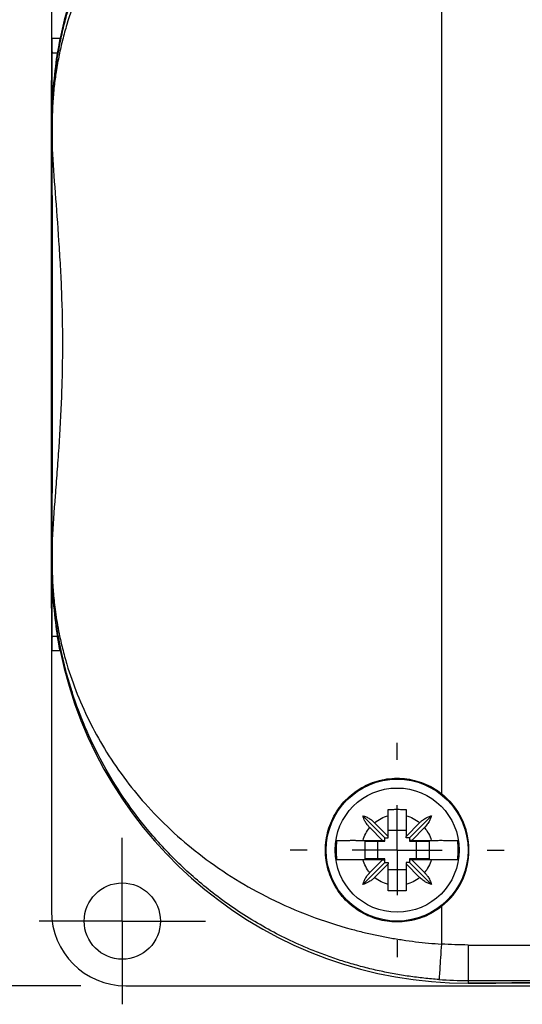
# Model space of a CAD drawing. Header units: millimetres. Extents: x 13 to 546, y 13 to 419.
# Tile 3 of 10: x 57 to 85, y 129 to 185. Entities that reach past the tile are written whole.
import ezdxf

# ---------------------------------------------------------------- set-up
doc = ezdxf.new("R2010")
doc.units = ezdxf.units.MM
doc.header["$LTSCALE"] = 2
doc.linetypes.add('SLD-Center', pattern=[19.05, 15.24, -1.27, 1.27, -1.27])
doc.linetypes.add('SLD-Solid', pattern=[0])
doc.layers.add('CENTER', color=40, linetype='SLD-Center')
doc.layers.add('DIMENSIONS', color=140, linetype='SLD-Solid', lineweight=25)
doc.styles.add('SLDTEXTSTYLE0', font='TXT', dxfattribs={"width": 0.7})
doc.dimstyles.new('SLDDIMSTYLE1', dxfattribs={"dimtxt": 4.316016, "dimasz": 6.604, "dimexe": 0, "dimexo": 0.0625, "dimgap": 1.079004, "dimtad": 0, "dimtih": 1, "dimtoh": 1, "dimrnd": 1e-09, "dimzin": 12, "dimdsep": 46, "dimtxsty": 'SLDTEXTSTYLE0', "dimsah": 1, "dimcen": 0.09, "dimadec": 0, "dimazin": 3, "dimtfac": 1, "dimtofl": 0, "dimtmove": 0, "dimatfit": 3, "dimfxl": 0, "dimfrac": 2, "dimtolj": 1, "dimtzin": 12, "dimarcsym": 0})

# ---------------------------------------------------------------- blocks, each defined once
blk = doc.blocks.new('_D_1')
at = {"layer": 'DIMENSIONS'}
for p, q in [((60.253, 202.618), (28.001, 202.618)), ((34.351, 202.618), (34.351, 173.894)), ((27.939, 166.069), (26.489, 166.069)), ((26.489, 166.069), (26.489, 159.209)), ((40.764, 166.069), (42.213, 166.069)), ((42.213, 166.069), (42.213, 159.209)), ((26.489, 159.209), (27.939, 159.209)), ((42.213, 159.209), (40.764, 159.209)), ((34.351, 130.324), (34.351, 158.243)), ((60.253, 130.324), (28.001, 130.324))]:
    blk.add_line(p, q, dxfattribs=at)
for points in [[(34.351, 202.618), (33.335, 196.014), (35.367, 196.014)], [(34.351, 130.324), (35.367, 136.928), (33.335, 136.928)]]:
    blk.add_solid(points, dxfattribs=at)
at = {"layer": 'DIMENSIONS', "char_height": 4.2333, "attachment_point": 1, "style": 'SLDTEXTSTYLE0'}
for s, insert in [('72.3', (27.939, 172.492)), ('2.85', (27.939, 164.666))]:
    blk.add_mtext(s, dxfattribs=dict(at, insert=insert))
blk = doc.blocks.new('SW_CENTERMARKSYMBOL_2')
at = {"layer": 'CENTER', "color": 0}
for p, q in [((0, 2.54), (0, 4.69)), ((0, 0), (0, 2.54)), ((-2.54, 0), (-4.69, 0)), ((0, 0), (-2.54, 0)), ((0, 0), (0, -2.54)), ((0, 0), (2.54, 0)), ((2.54, 0), (4.69, 0)), ((0, -2.54), (0, -4.69))]:
    blk.add_line(p, q, dxfattribs=at)
blk = doc.blocks.new('SW_CENTERMARKSYMBOL_4')
at = {"layer": 'CENTER', "color": 0}
for p, q in [((0, 5.08), (0, 6.04)), ((0, 0), (0, 2.54)), ((-5.08, 0), (-6.04, 0)), ((0, 0), (-2.54, 0)), ((0, 0), (0, -2.54)), ((0, 0), (2.54, 0)), ((5.08, 0), (6.04, 0)), ((0, -5.08), (0, -6.04))]:
    blk.add_line(p, q, dxfattribs=at)

msp = doc.modelspace()

# ---------------------------------------------------------------- linework, layer by layer
for p, q in [((58.593, 198.418), (58.593, 181.342)), ((80.593, 191.786), (80.593, 141.157)), ((58.627, 183.732), (58.627, 178.971)), ((58.627, 183.732), (59.08, 183.732)), ((58.628, 182.91), (58.928, 182.91)), ((58.593, 151.601), (58.593, 181.342)), ((58.593, 181.342), (58.627, 181.342)), ((58.635, 178.971), (58.629, 178.971)), ((58.64, 178.971), (58.635, 178.971)), ((58.635, 178.971), (58.635, 177.641)), ((58.64, 178.971), (58.64, 177.489)), ((58.64, 155.453), (58.64, 177.489)), ((58.64, 155.453), (58.64, 153.971)), ((58.635, 153.971), (58.635, 155.302)), ((58.627, 153.971), (58.627, 149.211)), ((58.635, 153.971), (58.629, 153.971)), ((58.635, 153.971), (58.64, 153.971)), ((58.593, 151.601), (58.627, 151.601)), ((58.593, 151.601), (58.593, 134.524)), ((58.628, 150.033), (58.928, 150.033)), ((58.627, 149.211), (59.08, 149.211)), ((77.393, 138.671), (76.156, 139.908)), ((77.593, 138.746), (77.593, 139.908)), ((78.593, 139.908), (78.593, 138.746)), ((78.793, 138.671), (80.029, 139.908)), ((76.823, 139.516), (77.593, 138.746)), ((78.593, 138.746), (79.363, 139.516)), ((77.268, 138.521), (76.548, 139.241)), ((78.593, 139.071), (77.593, 139.071)), ((77.593, 138.671), (77.593, 138.746)), ((78.593, 138.671), (78.593, 138.746)), ((79.638, 139.241), (78.918, 138.521)), ((76.17, 138.521), (77.268, 138.521)), ((76.293, 138.471), (77.393, 138.471)), ((76.293, 137.471), (76.293, 138.471)), ((76.993, 138.471), (76.993, 137.471)), ((77.268, 138.521), (77.393, 138.521)), ((77.393, 138.671), (77.593, 138.671)), ((77.393, 138.521), (77.393, 138.671)), ((77.393, 138.471), (77.393, 138.521)), ((78.793, 138.671), (78.593, 138.671)), ((78.793, 138.671), (78.793, 138.521)), ((78.918, 138.521), (78.793, 138.521)), ((78.793, 138.521), (78.793, 138.471)), ((78.793, 138.471), (79.892, 138.471)), ((78.918, 138.521), (80.016, 138.521)), ((79.193, 137.471), (79.193, 138.471)), ((79.892, 138.471), (79.892, 137.471)), ((77.393, 137.271), (76.156, 136.035)), ((77.268, 137.421), (76.17, 137.421)), ((77.393, 137.471), (76.293, 137.471)), ((76.548, 136.701), (77.268, 137.421)), ((77.593, 137.196), (76.823, 136.426)), ((77.268, 137.421), (77.393, 137.421)), ((77.393, 137.421), (77.393, 137.471)), ((77.393, 137.271), (77.393, 137.421)), ((77.393, 137.271), (77.593, 137.271)), ((77.593, 137.271), (77.593, 137.196)), ((77.593, 136.035), (77.593, 137.196)), ((78.593, 137.271), (78.593, 137.196)), ((78.793, 137.271), (78.593, 137.271)), ((79.363, 136.426), (78.593, 137.196)), ((78.593, 137.196), (78.593, 136.035)), ((79.892, 137.471), (78.793, 137.471)), ((78.793, 137.471), (78.793, 137.421)), ((78.918, 137.421), (78.793, 137.421)), ((78.793, 137.421), (78.793, 137.271)), ((78.793, 137.271), (80.029, 136.035)), ((78.918, 137.421), (79.638, 136.701)), ((80.016, 137.421), (78.918, 137.421)), ((77.593, 136.871), (78.593, 136.871)), ((80.593, 134.786), (80.593, 132.675)), ((82.093, 132.623), (118.093, 132.623)), ((82.093, 132.623), (82.093, 130.623)), ((82.093, 130.623), (118.093, 130.623)), ((82.093, 130.623), (82.093, 130.471)), ((82.833, 130.471), (82.093, 130.471)), ((82.093, 130.471), (82.833, 130.471)), ((83.654, 130.471), (82.833, 130.471)), ((83.654, 130.474), (83.654, 130.471)), ((116.531, 130.471), (83.654, 130.471)), ((62.793, 130.324), (89.093, 130.324))]:
    msp.add_line(p, q)
for centre, radius in [((78.093, 137.971), 4), ((78.093, 137.971), 3.5), ((62.593, 133.971), 2.15)]:
    msp.add_circle(centre, radius)
for centre, radius, start, end in [((82.093, 178.971), 23.5, 90, 168.3128), ((82.093, 178.971), 23.5, 90, 168.3128), ((82.093, 153.971), 23.5, 191.6872, 270), ((82.093, 153.971), 23.5, 191.6872, 270), ((78.093, 137.971), 4.049, 308.1242, 51.8758), ((82.093, 153.971), 23.349, 265.971, 270)]:
    msp.add_arc(centre, radius, start, end)
for centre, major_axis, ratio, start_param, end_param in [((58.629, 183.732), (0, 0.9), 0.001675, 1.570796, 2.721979), ((58.616, 166.471), (0, 18), 0.001675, 5.539804, 5.863572), ((58.553, 166.471), (0, 18), 0.005818, 5.381819, 5.480037), ((58.553, 166.471), (0, 18), 0.005818, 3.944741, 4.042959), ((58.616, 166.471), (0, 18), 0.001675, 3.561206, 3.884974), ((58.629, 149.211), (0, 0.9), 0.001675, 0.419613, 1.570796), ((62.793, 134.524), (0, -4.2), 0.999983, 4.712389, 6.283185), ((82.833, 130.476), (0.9, 0), 0.005818, 4.712389, 5.863572), ((100.093, 130.432), (18, 0), 0.005818, 0.419613, 2.721979)]:
    msp.add_ellipse(centre, major_axis=major_axis, ratio=ratio, start_param=start_param, end_param=end_param)
msp.add_ellipse((58.618, 166.471), major_axis=(0, 10.5), ratio=0.001675)
for points, knots in [([(58.635, 178.971), (58.635, 179.01), (58.636, 179.09), (58.637, 179.211), (58.638, 179.336), (58.641, 179.465), (58.644, 179.598), (58.649, 179.736), (58.654, 179.878), (58.661, 180.024), (58.674, 180.287), (58.701, 180.686), (58.747, 181.209), (58.812, 181.787), (58.901, 182.433), (59.033, 183.211), (59.214, 184.085), (59.442, 184.997), (59.712, 185.921), (60.332, 187.755), (61.308, 189.885), (62.739, 192.171), (64.085, 193.954), (65.698, 195.704), (67.37, 197.161), (68.834, 198.229), (70.036, 198.999), (71.266, 199.686), (72.361, 200.214), (73.302, 200.614), (74.078, 200.912), (74.861, 201.181), (75.65, 201.421), (76.445, 201.633), (77.242, 201.817), (78.043, 201.972), (78.845, 202.098), (79.648, 202.198), (80.185, 202.241), (80.452, 202.262)], [0, 0, 0, 0, 0.0028733, 0.0058706, 0.00901, 0.0123069, 0.0157747, 0.0194251, 0.0232678, 0.0273115, 0.0315634, 0.0456684, 0.0625887, 0.0795452, 0.10011, 0.1242864, 0.155047, 0.185852, 0.2146713, 0.247413, 0.3708129, 0.4348669, 0.4947592, 0.5712679, 0.6425449, 0.6822556, 0.7207578, 0.7581141, 0.7943929, 0.8159104, 0.8371635, 0.8581706, 0.8789505, 0.8995231, 0.9199084, 0.9401272, 0.9602009, 0.9801511, 1, 1, 1, 1]), ([(80.593, 200.267), (80.451, 200.257), (80.167, 200.238), (79.742, 200.199), (79.316, 200.154), (78.89, 200.102), (78.465, 200.043), (78.04, 199.976), (77.615, 199.902), (77.191, 199.821), (76.768, 199.733), (76.346, 199.638), (75.925, 199.536), (74.85, 199.255), (73.135, 198.699), (70.952, 197.746), (68.919, 196.614), (67.114, 195.372), (65.469, 194), (64.042, 192.571), (62.772, 191.044), (61.702, 189.489), (60.78, 187.856), (60.032, 186.205), (59.533, 184.776), (59.221, 183.639), (59.019, 182.752), (58.864, 181.889), (58.763, 181.131), (58.706, 180.543), (58.676, 180.135), (58.659, 179.811), (58.649, 179.569), (58.644, 179.353), (58.64, 179.16), (58.64, 179.033), (58.64, 178.971)], [0, 0, 0, 0, 0.010534, 0.021093, 0.031681, 0.0423, 0.052953, 0.063643, 0.074372, 0.085145, 0.095962, 0.106828, 0.117744, 0.128713, 0.191123, 0.25615, 0.317648, 0.382374, 0.443188, 0.507432, 0.567747, 0.631676, 0.691688, 0.75537, 0.81698, 0.848838, 0.878513, 0.9121, 0.939875, 0.956476, 0.970292, 0.978307, 0.985294, 0.990584, 0.995454, 1, 1, 1, 1]), ([(59.08, 183.732), (59.044, 183.559), (59.012, 183.389), (58.959, 183.1), (58.94, 182.981), (58.928, 182.91)], [0, 0, 0, 0, 0.5, 0.5, 1, 1, 1, 1]), ([(58.928, 182.91), (58.854, 182.436), (58.778, 181.868), (58.663, 180.556), (58.624, 179.811), (58.629, 178.971)], [0, 0, 0, 0, 0.5, 0.5, 1, 1, 1, 1]), ([(58.593, 181.342), (58.596, 181.242), (58.599, 181.135), (58.604, 180.904), (58.607, 180.779), (58.613, 180.495), (58.616, 180.339), (58.62, 180.036), (58.622, 179.925), (58.624, 179.708), (58.625, 179.629), (58.626, 179.473), (58.626, 179.416), (58.627, 179.303), (58.627, 179.261), (58.627, 179.18), (58.627, 179.15), (58.627, 179.074), (58.627, 179.026), (58.627, 178.971)], [0, 0, 0, 0, 0.25, 0.25, 0.5, 0.5, 0.75, 0.75, 0.875, 0.875, 0.9375, 0.9375, 0.96875, 0.96875, 0.984375, 0.984375, 0.992187, 0.992187, 1, 1, 1, 1]), ([(58.64, 177.489), (58.68, 176.7), (58.74, 175.872), (58.87, 174.143), (58.94, 173.241), (59.035, 171.828), (59.065, 171.352), (59.117, 170.394), (59.14, 169.913), (59.196, 168.457), (59.216, 167.475), (59.216, 165.98), (59.211, 165.481), (59.192, 164.495), (59.177, 164.006), (59.121, 162.55), (59.067, 161.595), (58.973, 160.184), (58.939, 159.719), (58.872, 158.814), (58.838, 158.371), (58.74, 157.071), (58.68, 156.242), (58.64, 155.453)], [0, 0, 0, 0, 0.125, 0.125, 0.25, 0.25, 0.3125, 0.3125, 0.375, 0.375, 0.5, 0.5, 0.5625, 0.5625, 0.625, 0.625, 0.75, 0.75, 0.8125, 0.8125, 0.875, 0.875, 1, 1, 1, 1]), ([(58.64, 177.489), (58.68, 176.7), (58.74, 175.872), (58.87, 174.143), (58.94, 173.241), (59.035, 171.828), (59.065, 171.352), (59.117, 170.394), (59.14, 169.913), (59.196, 168.457), (59.216, 167.475), (59.216, 165.98), (59.211, 165.481), (59.192, 164.495), (59.177, 164.006), (59.121, 162.55), (59.067, 161.595), (58.973, 160.184), (58.939, 159.719), (58.872, 158.814), (58.838, 158.371), (58.74, 157.071), (58.68, 156.242), (58.64, 155.453)], [0, 0, 0, 0, 0.125, 0.125, 0.25, 0.25, 0.3125, 0.3125, 0.375, 0.375, 0.5, 0.5, 0.5625, 0.5625, 0.625, 0.625, 0.75, 0.75, 0.8125, 0.8125, 0.875, 0.875, 1, 1, 1, 1]), ([(58.627, 153.971), (58.627, 153.916), (58.627, 153.867), (58.627, 153.791), (58.627, 153.761), (58.627, 153.679), (58.627, 153.638), (58.626, 153.525), (58.626, 153.468), (58.625, 153.313), (58.624, 153.233), (58.622, 153.017), (58.62, 152.906), (58.616, 152.603), (58.613, 152.447), (58.607, 152.163), (58.604, 152.038), (58.599, 151.807), (58.596, 151.701), (58.593, 151.601)], [0, 0, 0, 0, 0.007812, 0.007812, 0.015625, 0.015625, 0.03125, 0.03125, 0.0625, 0.0625, 0.125, 0.125, 0.25, 0.25, 0.5, 0.5, 0.75, 0.75, 1, 1, 1, 1]), ([(58.629, 153.971), (58.624, 153.131), (58.663, 152.386), (58.778, 151.074), (58.854, 150.507), (58.928, 150.033)], [0, 0, 0, 0, 0.5, 0.5, 1, 1, 1, 1]), ([(80.452, 130.68), (80.312, 130.691), (80.03, 130.712), (79.607, 130.754), (79.185, 130.803), (78.762, 130.86), (78.34, 130.924), (77.919, 130.997), (77.497, 131.077), (77.077, 131.165), (76.657, 131.261), (76.238, 131.365), (75.82, 131.477), (75.404, 131.596), (74.989, 131.724), (74.576, 131.86), (74.164, 132.003), (73.754, 132.155), (73.347, 132.314), (72.941, 132.482), (72.244, 132.785), (71.266, 133.257), (70.035, 133.944), (68.833, 134.714), (67.37, 135.782), (65.697, 137.239), (64.085, 138.989), (62.739, 140.772), (61.683, 142.459), (60.764, 144.245), (60.151, 145.733), (59.723, 146.988), (59.416, 148.028), (59.17, 149.046), (59.017, 149.833), (58.922, 150.389), (58.851, 150.86), (58.785, 151.387), (58.733, 151.877), (58.695, 152.338), (58.669, 152.74), (58.654, 153.056), (58.645, 153.302), (58.639, 153.536), (58.636, 153.757), (58.636, 153.902), (58.635, 153.971)], [0, 0, 0, 0, 0.010437, 0.020898, 0.031388, 0.041909, 0.052466, 0.06306, 0.073695, 0.084374, 0.0951, 0.105877, 0.116707, 0.127593, 0.138538, 0.149545, 0.160617, 0.171756, 0.182966, 0.194248, 0.205606, 0.241893, 0.279254, 0.317759, 0.35747, 0.428745, 0.505271, 0.565072, 0.629208, 0.687738, 0.752688, 0.781674, 0.81446, 0.856634, 0.88226, 0.891333, 0.910805, 0.927492, 0.941399, 0.956643, 0.969477, 0.976687, 0.983288, 0.989327, 0.994871, 1, 1, 1, 1]), ([(58.64, 153.971), (58.64, 153.941), (58.64, 153.88), (58.641, 153.787), (58.642, 153.692), (58.644, 153.594), (58.646, 153.495), (58.651, 153.342), (58.659, 153.131), (58.676, 152.807), (58.706, 152.4), (58.754, 151.912), (58.821, 151.374), (58.911, 150.784), (59.041, 150.093), (59.221, 149.305), (59.533, 148.168), (60.031, 146.739), (60.779, 145.088), (61.7, 143.455), (62.771, 141.9), (64.041, 140.372), (65.468, 138.943), (67.112, 137.571), (68.918, 136.329), (70.95, 135.197), (73.135, 134.243), (74.947, 133.656), (76.223, 133.331), (76.947, 133.169), (77.673, 133.027), (78.402, 132.907), (79.132, 132.808), (79.862, 132.728), (80.35, 132.693), (80.593, 132.675)], [0, 0, 0, 0, 0.002241, 0.00455, 0.00694, 0.009424, 0.012013, 0.014719, 0.021703, 0.029716, 0.043526, 0.060125, 0.077991, 0.098436, 0.121467, 0.151124, 0.182975, 0.244565, 0.30824, 0.368255, 0.432193, 0.49252, 0.556773, 0.617581, 0.682305, 0.743818, 0.808873, 0.871294, 0.89006, 0.908676, 0.927157, 0.945515, 0.963766, 0.981923, 1, 1, 1, 1]), ([(59.08, 149.211), (59.044, 149.383), (59.012, 149.553), (58.959, 149.843), (58.94, 149.961), (58.928, 150.033)], [0, 0, 0, 0, 0.5, 0.5, 1, 1, 1, 1]), ([(80.593, 134.786), (80.291, 134.549), (79.964, 134.36), (79.435, 134.146), (79.252, 134.087), (78.884, 133.996), (78.699, 133.963), (78.323, 133.925), (78.132, 133.918), (77.754, 133.933), (77.567, 133.953), (77.015, 134.052), (76.651, 134.171), (76.149, 134.417), (75.988, 134.51), (75.678, 134.719), (75.529, 134.836), (75.112, 135.211), (74.871, 135.496), (74.468, 136.138), (74.315, 136.48), (74.156, 137.026), (74.116, 137.214), (74.063, 137.59), (74.049, 137.778), (74.049, 138.157), (74.062, 138.348), (74.116, 138.726), (74.155, 138.911), (74.312, 139.454), (74.469, 139.806), (74.768, 140.282), (74.878, 140.433), (75.119, 140.72), (75.251, 140.857), (75.667, 141.231), (75.978, 141.441), (76.653, 141.773), (77.008, 141.889), (77.564, 141.989), (77.754, 142.01), (78.13, 142.024), (78.317, 142.018), (78.692, 141.98), (78.881, 141.947), (79.251, 141.856), (79.431, 141.798), (79.956, 141.586), (80.291, 141.394), (80.593, 141.157)], [0, 0, 0, 0, 0.0625, 0.0625, 0.09375, 0.09375, 0.125, 0.125, 0.15625, 0.15625, 0.1875, 0.1875, 0.25, 0.25, 0.28125, 0.28125, 0.3125, 0.3125, 0.375, 0.375, 0.4375, 0.4375, 0.46875, 0.46875, 0.5, 0.5, 0.53125, 0.53125, 0.5625, 0.5625, 0.625, 0.625, 0.65625, 0.65625, 0.6875, 0.6875, 0.75, 0.75, 0.8125, 0.8125, 0.84375, 0.84375, 0.875, 0.875, 0.90625, 0.90625, 0.9375, 0.9375, 1, 1, 1, 1]), ([(76.156, 139.908), (76.189, 139.898), (76.254, 139.878), (76.348, 139.841), (76.443, 139.796), (76.539, 139.741), (76.641, 139.672), (76.737, 139.598), (76.796, 139.542), (76.823, 139.516)], [0, 0, 0, 0, 0.141355, 0.275038, 0.401411, 0.548922, 0.700714, 0.861729, 1, 1, 1, 1]), ([(76.548, 139.241), (76.532, 139.258), (76.498, 139.293), (76.448, 139.352), (76.391, 139.425), (76.332, 139.511), (76.267, 139.621), (76.204, 139.754), (76.173, 139.854), (76.156, 139.908)], [0, 0, 0, 0, 0.085588, 0.18042, 0.284735, 0.429237, 0.571638, 0.773114, 1, 1, 1, 1]), ([(77.593, 140.265), (77.677, 140.266), (77.844, 140.269), (78.093, 140.269), (78.342, 140.269), (78.509, 140.266), (78.593, 140.265)], [0, 0, 0, 0, 0.2526, 0.5, 0.7474, 1, 1, 1, 1]), ([(77.593, 139.908), (77.593, 139.946), (77.593, 140.025), (77.593, 140.144), (77.593, 140.224), (77.593, 140.265)], [0, 0, 0, 0, 0.320324, 0.653671, 1, 1, 1, 1]), ([(78.593, 140.265), (78.593, 140.224), (78.593, 140.144), (78.593, 140.025), (78.593, 139.946), (78.593, 139.908)], [0, 0, 0, 0, 0.346329, 0.679676, 1, 1, 1, 1]), ([(79.363, 139.516), (79.38, 139.532), (79.415, 139.566), (79.473, 139.616), (79.546, 139.673), (79.632, 139.732), (79.743, 139.797), (79.876, 139.86), (79.976, 139.891), (80.029, 139.908)], [0, 0, 0, 0, 0.085588, 0.18042, 0.284735, 0.429237, 0.571638, 0.773114, 1, 1, 1, 1]), ([(80.029, 139.908), (80.019, 139.875), (80, 139.81), (79.962, 139.716), (79.918, 139.622), (79.863, 139.525), (79.794, 139.423), (79.719, 139.327), (79.664, 139.268), (79.638, 139.241)], [0, 0, 0, 0, 0.141355, 0.275038, 0.401411, 0.548922, 0.700714, 0.861729, 1, 1, 1, 1]), ([(74.691, 138.521), (74.683, 138.46), (74.665, 138.339), (74.65, 138.155), (74.648, 138.033), (74.647, 137.971)], [0, 0, 0, 0, 0.333492, 0.666508, 1, 1, 1, 1]), ([(74.691, 138.521), (74.703, 138.521), (74.727, 138.521), (74.774, 138.521), (74.827, 138.521), (74.887, 138.521), (74.953, 138.521), (75.024, 138.521), (75.1, 138.521), (75.178, 138.521), (75.26, 138.521), (75.343, 138.521), (75.428, 138.522), (75.513, 138.522), (75.599, 138.522), (75.684, 138.522), (75.769, 138.522), (75.852, 138.521), (75.935, 138.521), (76.015, 138.521), (76.093, 138.521), (76.145, 138.521), (76.17, 138.521)], [0, 0, 0, 0, 0.061655, 0.122057, 0.181214, 0.239135, 0.295825, 0.35129, 0.405533, 0.458559, 0.51037, 0.560966, 0.610348, 0.658516, 0.70547, 0.751207, 0.795727, 0.839027, 0.881106, 0.921962, 0.961594, 1, 1, 1, 1]), ([(80.016, 138.521), (80.058, 138.521), (80.146, 138.521), (80.28, 138.521), (80.419, 138.522), (80.56, 138.522), (80.703, 138.522), (80.845, 138.521), (80.983, 138.521), (81.114, 138.521), (81.235, 138.521), (81.342, 138.521), (81.433, 138.521), (81.474, 138.521), (81.494, 138.521)], [0, 0, 0, 0, 0.064702, 0.132805, 0.204302, 0.279185, 0.357446, 0.439078, 0.52408, 0.612455, 0.704212, 0.79937, 0.897955, 1, 1, 1, 1]), ([(81.494, 137.421), (81.503, 137.482), (81.521, 137.604), (81.535, 137.788), (81.541, 137.971), (81.535, 138.155), (81.521, 138.338), (81.503, 138.46), (81.494, 138.521)], [0, 0, 0, 0, 0.167466, 0.333974, 0.5, 0.666026, 0.832534, 1, 1, 1, 1]), ([(74.647, 137.971), (74.648, 137.91), (74.65, 137.787), (74.665, 137.603), (74.683, 137.482), (74.691, 137.421)], [0, 0, 0, 0, 0.333492, 0.666508, 1, 1, 1, 1]), ([(76.17, 137.421), (76.127, 137.421), (76.04, 137.421), (75.906, 137.421), (75.767, 137.421), (75.626, 137.421), (75.483, 137.421), (75.341, 137.421), (75.203, 137.421), (75.072, 137.421), (74.951, 137.421), (74.844, 137.421), (74.753, 137.421), (74.712, 137.421), (74.691, 137.421)], [0, 0, 0, 0, 0.064702, 0.132805, 0.204302, 0.279185, 0.357446, 0.439078, 0.52408, 0.612455, 0.704212, 0.79937, 0.897955, 1, 1, 1, 1]), ([(81.494, 137.421), (81.482, 137.421), (81.459, 137.421), (81.412, 137.421), (81.359, 137.421), (81.298, 137.421), (81.232, 137.421), (81.161, 137.421), (81.086, 137.421), (81.007, 137.421), (80.926, 137.421), (80.843, 137.421), (80.758, 137.421), (80.673, 137.421), (80.587, 137.421), (80.501, 137.421), (80.417, 137.421), (80.333, 137.421), (80.251, 137.421), (80.171, 137.421), (80.093, 137.421), (80.041, 137.421), (80.016, 137.421)], [0, 0, 0, 0, 0.0616545, 0.1220566, 0.1812143, 0.239135, 0.295825, 0.3512897, 0.4055334, 0.4585593, 0.5103697, 0.5609658, 0.6103481, 0.6585164, 0.7054699, 0.7512072, 0.7957269, 0.8390271, 0.8811061, 0.9219621, 0.9615938, 1, 1, 1, 1]), ([(76.156, 136.035), (76.166, 136.068), (76.186, 136.132), (76.223, 136.226), (76.268, 136.321), (76.323, 136.418), (76.392, 136.519), (76.466, 136.615), (76.522, 136.674), (76.548, 136.701)], [0, 0, 0, 0, 0.141355, 0.275038, 0.401411, 0.548922, 0.700714, 0.861729, 1, 1, 1, 1]), ([(79.638, 136.701), (79.654, 136.685), (79.688, 136.649), (79.738, 136.591), (79.794, 136.518), (79.854, 136.432), (79.918, 136.321), (79.981, 136.189), (80.013, 136.088), (80.029, 136.035)], [0, 0, 0, 0, 0.0855881, 0.1804197, 0.2847348, 0.429237, 0.5716383, 0.7731143, 1, 1, 1, 1]), ([(76.823, 136.426), (76.806, 136.41), (76.771, 136.376), (76.712, 136.326), (76.639, 136.27), (76.554, 136.211), (76.443, 136.146), (76.31, 136.083), (76.21, 136.051), (76.156, 136.035)], [0, 0, 0, 0, 0.0855881, 0.1804197, 0.2847348, 0.429237, 0.5716383, 0.7731143, 1, 1, 1, 1]), ([(77.593, 135.678), (77.593, 135.719), (77.593, 135.798), (77.593, 135.918), (77.593, 135.996), (77.593, 136.035)], [0, 0, 0, 0, 0.346329, 0.679676, 1, 1, 1, 1]), ([(78.593, 136.035), (78.593, 135.996), (78.593, 135.918), (78.593, 135.798), (78.593, 135.719), (78.593, 135.678)], [0, 0, 0, 0, 0.320324, 0.653671, 1, 1, 1, 1]), ([(80.029, 136.035), (79.996, 136.045), (79.932, 136.064), (79.838, 136.102), (79.743, 136.146), (79.646, 136.201), (79.545, 136.27), (79.449, 136.345), (79.39, 136.4), (79.363, 136.426)], [0, 0, 0, 0, 0.1413548, 0.2750376, 0.4014107, 0.5489222, 0.7007136, 0.8617294, 1, 1, 1, 1]), ([(78.593, 135.678), (78.509, 135.676), (78.342, 135.674), (78.093, 135.673), (77.844, 135.674), (77.677, 135.676), (77.593, 135.678)], [0, 0, 0, 0, 0.2526, 0.5, 0.7474, 1, 1, 1, 1]), ([(80.593, 132.675), (80.556, 132.148), (80.52, 131.642), (80.467, 130.895), (80.453, 130.683), (80.452, 130.68)], [0, 0, 0, 0, 0.5, 0.5, 1, 1, 1, 1])]:
    msp.add_open_spline(points, degree=3, knots=knots)
for points in [[(58.635, 177.641), (58.636, 177.591), (58.637, 177.54), (58.64, 177.489)], [(58.64, 155.453), (58.637, 155.402), (58.636, 155.352), (58.635, 155.302)], [(76.823, 139.516), (77.048, 139.701), (77.311, 139.835), (77.593, 139.908)], [(78.593, 139.908), (78.875, 139.835), (79.138, 139.701), (79.363, 139.516)], [(76.17, 138.521), (76.245, 138.785), (76.374, 139.03), (76.548, 139.241)], [(79.638, 139.241), (79.812, 139.03), (79.94, 138.785), (80.016, 138.521)], [(76.548, 136.701), (76.374, 136.913), (76.245, 137.158), (76.17, 137.421)], [(80.016, 137.421), (79.94, 137.158), (79.812, 136.913), (79.638, 136.701)], [(77.593, 136.035), (77.311, 136.108), (77.048, 136.241), (76.823, 136.426)], [(79.363, 136.426), (79.138, 136.241), (78.875, 136.108), (78.593, 136.035)], [(82.093, 132.623), (81.591, 132.623), (81.093, 132.64), (80.593, 132.675)]]:
    msp.add_open_spline(points, degree=3)

# ---------------------------------------------------------------- block references
at = {"layer": 'CENTER'}
for name, p in [('SW_CENTERMARKSYMBOL_4', (78.093, 137.971)), ('SW_CENTERMARKSYMBOL_2', (62.593, 133.971))]:
    msp.add_blockref(name, p, dxfattribs=at)

# ---------------------------------------------------------------- dimensions: what is measured, and where the dimension line sits
at = {"layer": 'DIMENSIONS'}
dim = msp.add_linear_dim(base=(34.351, 130.324), p1=(62.793, 202.618), p2=(62.793, 130.324), angle=90, dimstyle='SLDDIMSTYLE1', dxfattribs=at)
dim.commit()
dim.dimension.update_dxf_attribs({"geometry": '_D_1', "text_midpoint": (34.351, 166.069), "dimtype": 160})

doc.saveas('drawing.dxf')
